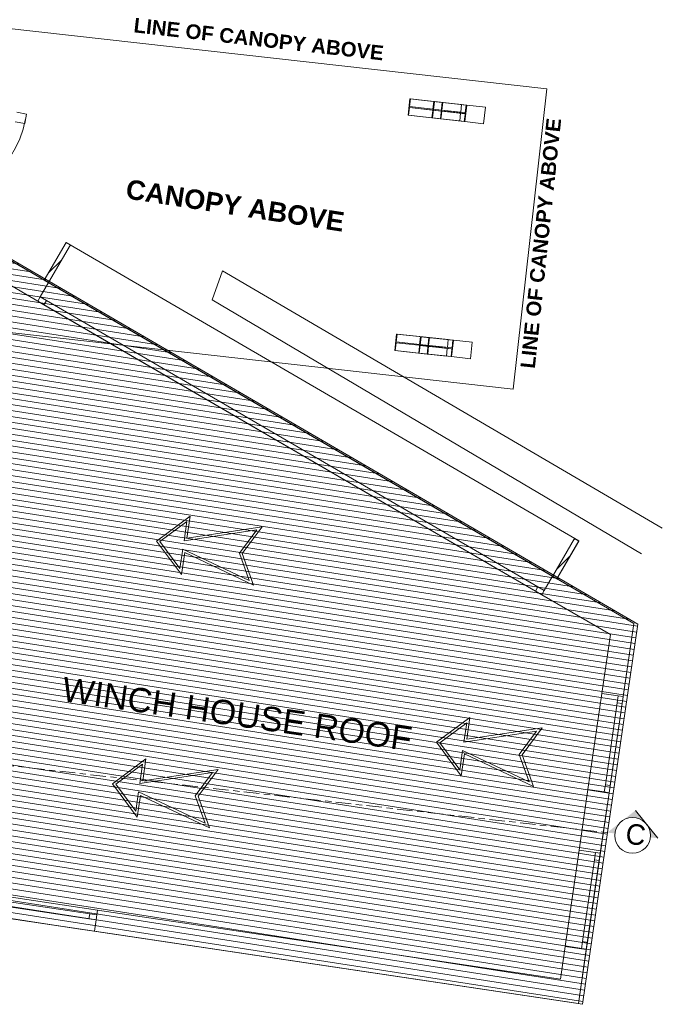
# Model space of a CAD drawing. Header units: millimetres. Extents: x -115474967 to 444143, y -74377 to 241828222.
# Tile 86 of 256: x -10481 to -3872, y 36511 to 46635. Entities that reach past the tile are written whole.
import ezdxf

# ---------------------------------------------------------------- set-up
doc = ezdxf.new("R2010")
doc.units = ezdxf.units.MM
doc.header["$MEASUREMENT"] = 0
doc.linetypes.add('Centre', pattern=[31.75, 6.35, -4.7625, 15.875, -4.7625])
doc.linetypes.add('PHANTOM', pattern=[2.5, 1.25, -0.25, 0.25, -0.25, 0.25, -0.25])
doc.layers.add('00-5 Grid 01', color=9, linetype='PHANTOM')
doc.layers.add('Plan - walls', color=7, linetype='Continuous', lineweight=25)
doc.layers.add('TEXT-2', color=140, linetype='Continuous', lineweight=50)
doc.styles.add('GENERATED_STYLE_2', font='arial.ttf')
doc.styles.add('GENERATED_STYLE_4', font='txt.shx')
pattern_1 = [(45, (-370653.09, -39732.55), (-63.63961, 63.63961), [])]
pattern_2 = [(45, (-370653.09, -39732.55), (-106.06602, 106.06602), []), (45, (-370674.3, -39711.33), (-106.06602, 106.06602), [])]

msp = doc.modelspace()

# ---------------------------------------------------------------- hatches: boundary and pattern name
at = {"layer": '00-5 Grid 01', "linetype": 'ByBlock', "lineweight": 0, "true_color": 0xc7c8ca}
h = msp.add_hatch(dxfattribs=at)
h.set_pattern_fill('HATCH__STEEL', color=9, style=0, pattern_type=2)
h.set_pattern_definition(pattern_2)
h.paths.add_polyline_path([(-5908.12316, 45588.57161), (-5902.02395, 45587.88937), (-5883.1257, 45756.83667), (-5889.2249, 45757.51892), (-5898.14985, 45677.73132), (-6138.2347, 45704.58693), (-6129.30975, 45784.37453), (-6135.40895, 45785.05678), (-6154.3072, 45616.10948), (-6148.208, 45615.42723), (-6139.28305, 45695.21483), (-5906.84337, 45669.21439), (-5899.19821, 45668.35921), (-5900.10736, 45660.23153)])
h = msp.add_hatch(dxfattribs=at)
h.set_pattern_fill('HATCH__PLY__', color=9, style=0, pattern_type=2)
h.set_pattern_definition([(351.1421, (-8400.08, 40578.43), (9.23905, 59.2844), [])])
h.paths.add_polyline_path([(-4692.312, 36511.43283), (-4124.63793, 40420.2365), (-11260.07884, 44573.48417), (-12542.24395, 37684.77378)])
h = msp.add_hatch(dxfattribs=at)
h.set_pattern_fill('HATCH__BRICK', color=9, style=0, pattern_type=2)
h.set_pattern_definition(pattern_1)
h.paths.add_polyline_path([(-10185.53993, 43931.59946), (-9958.97968, 44320.41223), (-10002.18058, 44345.58528), (-10228.74082, 43956.77251)])
h = msp.add_hatch(dxfattribs=at)
h.set_pattern_fill('HATCH__STEEL', color=9, style=0, pattern_type=2)
h.set_pattern_definition(pattern_2)
h.paths.add_polyline_path([(-6044.3522, 43171.32619), (-6038.24992, 43170.67203), (-6020.12974, 43339.70456), (-6026.23202, 43340.35872), (-6034.78951, 43260.53087), (-6274.99546, 43286.2808), (-6266.43797, 43366.10865), (-6272.54025, 43366.76281), (-6290.66043, 43197.73029), (-6284.55815, 43197.07612), (-6276.00065, 43276.90397), (-6043.44373, 43251.97401), (-6035.79471, 43251.15404), (-6036.66643, 43243.02226)])
h = msp.add_hatch(dxfattribs=at)
h.set_pattern_fill('HATCH__BRICK', color=9, style=0, pattern_type=2)
h.set_pattern_definition(pattern_1)
h.paths.add_polyline_path([(-4957.89657, 40886.23496), (-4731.42119, 41275.09717), (-4774.62758, 41300.26079), (-5001.10296, 40911.39858)])
at = {"layer": 'Plan - walls', "ltscale": 10, "transparency": 33554687}
h = msp.add_hatch(color=4, dxfattribs=at)
h.dxf.hatch_style = 1
h.paths.add_polyline_path([(-4148.68207, 38504.69312), (-4034.74726, 38363.4518, 0.4103562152), (-4291.05126, 38392.17084)])
h.paths.add_polyline_path([(-4034.74726, 38363.4518), (-3917.30605, 38218.8088), (-3995.00816, 38227.51538, 0.2006266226)])
h.paths.add_polyline_path([(-4291.05126, 38392.17084, 0.2006266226), (-4359.89066, 38268.40071), (-4437.59277, 38277.10728)])

# ---------------------------------------------------------------- linework, layer by layer
at = {"layer": '00-5 Grid 01', "color": 9, "linetype": 'ByBlock', "lineweight": 0, "true_color": 0xc7c8ca}
for p, q in [((-6135.40895, 45785.05678), (-6468.35372, 45822.2996)), ((-6129.30975, 45784.37453), (-6462.25452, 45821.61735)), ((-5889.2249, 45757.51892), (-6222.16967, 45794.76174)), ((-5883.1257, 45756.83667), (-6216.07047, 45794.07949)), ((-6135.40895, 45785.05678), (-6154.3072, 45616.10948)), ((-6138.2347, 45704.58693), (-6129.30975, 45784.37453)), ((-6135.40895, 45785.05678), (-6129.30975, 45784.37453)), ((-6129.30975, 45784.37453), (-6135.40895, 45785.05678)), ((-6129.30975, 45784.37453), (-5936.55225, 45762.8129)), ((-5945.4772, 45683.0253), (-5936.55225, 45762.8129)), ((-10410.99645, 45664.73732), (-10509.31205, 45683.01417)), ((-10429.27329, 45566.42172), (-10410.99645, 45664.73732)), ((-6139.28305, 45695.21483), (-6472.22782, 45732.45764)), ((-6138.2347, 45704.58693), (-6471.17947, 45741.82975)), ((-5906.84337, 45669.21439), (-6239.78814, 45706.45721)), ((-5899.19821, 45668.35921), (-6232.14298, 45705.60203)), ((-5898.14985, 45677.73132), (-6231.09462, 45714.97414)), ((-6148.208, 45615.42723), (-6139.28305, 45695.21483)), ((-6139.28305, 45695.21483), (-5946.52555, 45673.65319)), ((-6139.28305, 45695.21483), (-5906.84337, 45669.21439)), ((-6138.2347, 45704.58693), (-5945.4772, 45683.0253)), ((-5898.14985, 45677.73132), (-6138.2347, 45704.58693)), ((-5955.4505, 45593.8656), (-5946.52555, 45673.65319)), ((-5900.10736, 45660.23153), (-5908.12316, 45588.57161)), ((-5906.84337, 45669.21439), (-5899.19821, 45668.35921)), ((-5902.02395, 45587.88937), (-5883.1257, 45756.83667)), ((-5899.19821, 45668.35921), (-5900.10736, 45660.23153)), ((-5889.2249, 45757.51892), (-5898.14985, 45677.73132)), ((-5889.2249, 45757.51892), (-5883.1257, 45756.83667)), ((-5883.1257, 45756.83667), (-5889.2249, 45757.51892)), ((-5883.1257, 45756.83667), (-5690.3682, 45735.27504)), ((-5709.26646, 45566.32773), (-5690.3682, 45735.27504)), ((-10527.58889, 45584.69857), (-10429.27329, 45566.42172)), ((-6154.3072, 45616.10948), (-6487.25197, 45653.3523)), ((-6148.208, 45615.42723), (-6481.15277, 45652.67005)), ((-5908.12316, 45588.57161), (-6241.06792, 45625.81443)), ((-5902.02395, 45587.88937), (-6234.96872, 45625.13218)), ((-6154.3072, 45616.10948), (-6148.208, 45615.42723)), ((-6154.3072, 45616.10948), (-6148.208, 45615.42723)), ((-6148.208, 45615.42723), (-5955.4505, 45593.8656)), ((-5908.12316, 45588.57161), (-5902.02395, 45587.88937)), ((-5902.02395, 45587.88937), (-5709.26645, 45566.32773)), ((-4166.15919, 40427.9647), (-11601.79101, 44755.94118)), ((-8503.30272, 43755.67952), (-8397.02086, 44052.23394)), ((-8397.02086, 44052.23394), (-3871.56125, 41406.38795)), ((-10271.05826, 43784.67564), (-10185.53992, 43931.59947)), ((-10271.05826, 43784.67564), (-10185.53992, 43931.59947)), ((-10185.53992, 43931.59947), (-4999.99282, 40913.30505)), ((-10296.21072, 43741.46274), (-10271.05826, 43784.67564)), ((-10296.21072, 43741.46274), (-10271.05826, 43784.67564)), ((-10296.21072, 43741.46274), (-10271.05826, 43784.67564)), ((-10296.21072, 43741.46274), (-5110.66361, 40723.16832)), ((-10231.39138, 43703.73406), (-10296.21072, 43741.46274)), ((-10271.05826, 43784.67564), (-10206.23892, 43746.94696)), ((-10206.23892, 43746.94696), (-10231.39138, 43703.73406)), ((-10206.23892, 43746.94696), (-5150.3305, 40804.10989)), ((-4086.90696, 41143.65953), (-8503.30272, 43755.67952)), ((-5175.48295, 40760.897), (-10231.39138, 43703.73406)), ((-6272.54025, 43366.76281), (-6605.65296, 43402.47229)), ((-6266.43797, 43366.10865), (-6599.55068, 43401.81813)), ((-6026.23202, 43340.35872), (-6359.34473, 43376.0682)), ((-6020.12974, 43339.70456), (-6353.24245, 43375.41404)), ((-6272.54025, 43366.76281), (-6290.66043, 43197.73029)), ((-6274.99546, 43286.2808), (-6266.43797, 43366.10865)), ((-6272.54025, 43366.76281), (-6266.43797, 43366.10865)), ((-6266.43797, 43366.10865), (-6272.54025, 43366.76281)), ((-6266.43797, 43366.10865), (-6073.58324, 43345.43474)), ((-6082.14074, 43265.6069), (-6073.58324, 43345.43474)), ((-6038.24992, 43170.67203), (-6020.12974, 43339.70456)), ((-6026.23202, 43340.35872), (-6034.78951, 43260.53087)), ((-6026.23202, 43340.35872), (-6020.12974, 43339.70456)), ((-6020.12974, 43339.70456), (-6026.23202, 43340.35872)), ((-6020.12974, 43339.70456), (-5827.27501, 43319.03065)), ((-6290.66043, 43197.73029), (-6623.77314, 43233.43976)), ((-6284.55815, 43197.07612), (-6617.67086, 43232.7856)), ((-6276.00065, 43276.90397), (-6609.11337, 43312.61345)), ((-6274.99546, 43286.2808), (-6608.10818, 43321.99028)), ((-6043.44373, 43251.97401), (-6376.55644, 43287.68349)), ((-6035.79471, 43251.15404), (-6368.90742, 43286.86352)), ((-6034.78951, 43260.53087), (-6367.90223, 43296.24035)), ((-6284.55815, 43197.07612), (-6276.00065, 43276.90397)), ((-6276.00065, 43276.90397), (-6083.14592, 43256.23006)), ((-6276.00065, 43276.90397), (-6043.44373, 43251.97401)), ((-6274.99546, 43286.2808), (-6082.14073, 43265.6069)), ((-6034.78951, 43260.53087), (-6274.99546, 43286.2808)), ((-6091.70342, 43176.40221), (-6083.14593, 43256.23006)), ((-6036.66643, 43243.02226), (-6044.3522, 43171.32619)), ((-6043.44373, 43251.97401), (-6035.79471, 43251.15404)), ((-6035.79471, 43251.15404), (-6036.66643, 43243.02226)), ((-5845.3952, 43149.99813), (-5827.27501, 43319.03065)), ((-6044.3522, 43171.32619), (-6377.46492, 43207.03567)), ((-6038.24992, 43170.67203), (-6371.36264, 43206.38151)), ((-6290.66043, 43197.73029), (-6284.55815, 43197.07612)), ((-6284.55815, 43197.07612), (-6091.70342, 43176.40222)), ((-6044.3522, 43171.32619), (-6038.24992, 43170.67203)), ((-6038.24992, 43170.67203), (-5845.39519, 43149.99813)), ((-9073.4341, 41274.9722), (-8728.27822, 41531.55567)), ((-8728.27822, 41531.55567), (-8761.49287, 41305.90341)), ((-9038.45565, 41269.82358), (-8761.80096, 41475.48434)), ((-8761.80096, 41475.48434), (-8791.13976, 41276.16364)), ((-8761.49287, 41305.90341), (-7986.78604, 41422.41249)), ((-8192.28927, 41145.27299), (-7986.78604, 41422.41249)), ((-8791.13976, 41276.16364), (-8042.91494, 41388.69006)), ((-8220.34976, 41149.40333), (-8042.91494, 41388.69006)), ((-9073.4341, 41274.9722), (-8816.85062, 40929.81632)), ((-9038.45565, 41269.82358), (-8832.79488, 40993.16889)), ((-8832.79488, 40993.16889), (-8803.45608, 41192.48959)), ((-8816.85062, 40929.81632), (-8783.63597, 41155.46858)), ((-8803.45608, 41192.48959), (-8119.38978, 40869.13856)), ((-8783.63597, 41155.46858), (-8075.35844, 40820.67315)), ((-8119.38978, 40869.13856), (-8220.34976, 41149.40333)), ((-8075.35844, 40820.67315), (-8192.28927, 41145.27299)), ((-5085.51116, 40766.38121), (-4999.99282, 40913.30505)), ((-5085.51116, 40766.38121), (-4999.99282, 40913.30505)), ((-5175.48295, 40760.897), (-5150.3305, 40804.10989)), ((-5150.3305, 40804.10989), (-5085.51116, 40766.38121)), ((-5110.66361, 40723.16832), (-5175.48295, 40760.897)), ((-5110.66361, 40723.16832), (-5085.51116, 40766.38121)), ((-5110.66361, 40723.16832), (-5085.51116, 40766.38121)), ((-5110.66361, 40723.16832), (-5085.51116, 40766.38121)), ((-4733.83325, 36519.16103), (-4166.15919, 40427.9647)), ((-4636.66376, 38718.97027), (-4492.9419, 39708.58839)), ((-4324.70682, 39684.15567), (-4492.9419, 39708.58839)), ((-4324.70682, 39684.15567), (-4492.9419, 39708.58839)), ((-4335.48596, 39609.93431), (-4457.64954, 38768.75891)), ((-4418.94777, 38687.35146), (-4275.22591, 39676.96958)), ((-4408.16863, 38761.57281), (-4286.00505, 39602.74822)), ((-4324.70682, 39684.15567), (-4335.48596, 39609.93431)), ((-4335.48596, 39609.93431), (-4286.00505, 39602.74822)), ((-4275.22591, 39676.96958), (-4324.70682, 39684.15567)), ((-4275.22591, 39676.96958), (-4324.70682, 39684.15567)), ((-4275.22591, 39676.96958), (-4324.70682, 39684.15567)), ((-4286.00505, 39602.74822), (-4275.22591, 39676.96958)), ((-6195.49012, 39205.33472), (-5850.33425, 39461.91819)), ((-6160.51167, 39200.18611), (-5883.85698, 39405.84687)), ((-5883.85698, 39405.84687), (-5913.19579, 39206.52617)), ((-5850.33425, 39461.91819), (-5883.5489, 39236.26594)), ((-5913.19579, 39206.52617), (-5164.97096, 39319.05259)), ((-5883.5489, 39236.26594), (-5108.84206, 39352.77502)), ((-5342.40578, 39079.76585), (-5164.97096, 39319.05259)), ((-5314.34529, 39075.63552), (-5108.84206, 39352.77502)), ((-6195.49012, 39205.33472), (-5938.90665, 38860.17885)), ((-6160.51167, 39200.18611), (-5954.85091, 38923.53142)), ((-5954.85091, 38923.53142), (-5925.5121, 39122.85212)), ((-5938.90665, 38860.17885), (-5905.692, 39085.8311)), ((-5925.5121, 39122.85212), (-5241.44581, 38799.50109)), ((-5905.692, 39085.8311), (-5197.41446, 38751.03567)), ((-5241.44581, 38799.50109), (-5342.40578, 39079.76585)), ((-9528.18572, 38779.64771), (-9183.02985, 39036.23118)), ((-9493.20728, 38774.49909), (-9216.55259, 38980.15985)), ((-9216.55259, 38980.15985), (-9245.89139, 38780.83915)), ((-9183.02985, 39036.23118), (-9216.2445, 38810.57892)), ((-5197.41446, 38751.03567), (-5314.34529, 39075.63552)), ((-9245.89139, 38780.83915), (-8497.66657, 38893.36557)), ((-9216.2445, 38810.57892), (-8441.53767, 38927.088)), ((-8675.10139, 38654.07884), (-8497.66657, 38893.36557)), ((-8647.0409, 38649.9485), (-8441.53767, 38927.088)), ((-9528.18572, 38779.64771), (-9271.60225, 38434.49183)), ((-9493.20728, 38774.49909), (-9287.54651, 38497.8444)), ((-9287.54651, 38497.8444), (-9258.20771, 38697.1651)), ((-9258.20771, 38697.1651), (-8574.14141, 38373.81407)), ((-4468.42868, 38694.53755), (-4636.66376, 38718.97027)), ((-4468.42868, 38694.53755), (-4636.66376, 38718.97027)), ((-4457.64954, 38768.75891), (-4468.42868, 38694.53755)), ((-4418.94777, 38687.35146), (-4468.42868, 38694.53755)), ((-4418.94777, 38687.35146), (-4468.42868, 38694.53755)), ((-4418.94777, 38687.35146), (-4468.42868, 38694.53755)), ((-4408.16863, 38761.57281), (-4457.64954, 38768.75891)), ((-4418.94777, 38687.35146), (-4408.16863, 38761.57281)), ((-9271.60225, 38434.49183), (-9238.3876, 38660.14409)), ((-9238.3876, 38660.14409), (-8530.11007, 38325.34866)), ((-8574.14141, 38373.81407), (-8675.10139, 38654.07884)), ((-8530.11007, 38325.34866), (-8647.0409, 38649.9485)), ((-4870.94126, 37105.81794), (-4727.2194, 38095.43606)), ((-4558.98432, 38071.00334), (-4727.2194, 38095.43606)), ((-4558.98432, 38071.00334), (-4727.2194, 38095.43606)), ((-4569.76346, 37996.78199), (-4558.98432, 38071.00334)), ((-4509.50341, 38063.81725), (-4558.98432, 38071.00334)), ((-4509.50341, 38063.81725), (-4558.98432, 38071.00334)), ((-4509.50341, 38063.81725), (-4558.98432, 38071.00334)), ((-4691.92704, 37155.60658), (-4569.76346, 37996.78199)), ((-4653.22527, 37074.19913), (-4509.50341, 38063.81725)), ((-4520.28255, 37989.59589), (-4642.44613, 37148.42049)), ((-4520.28255, 37989.59589), (-4569.76346, 37996.78199)), ((-4509.50341, 38063.81725), (-4520.28255, 37989.59589)), ((-9679.57936, 37479.83414), (-11558.76006, 37760.33346)), ((-11491.96344, 37699.809), (-9761.1391, 37441.45436)), ((-9768.52066, 37392.00223), (-11499.345, 37650.35687)), ((-9712.05822, 37262.24479), (-11591.23893, 37542.74412)), ((-9679.57936, 37479.83414), (-9686.96092, 37430.38201)), ((-9679.57936, 37479.83414), (-9686.96092, 37430.38201)), ((-9768.52066, 37392.00223), (-9761.1391, 37441.45436)), ((-9694.34248, 37380.92989), (-9768.52066, 37392.00223)), ((-9761.1391, 37441.45436), (-9686.96092, 37430.38201)), ((-9694.34248, 37380.92989), (-9712.05822, 37262.24479)), ((-9694.34248, 37380.92989), (-9712.05822, 37262.24479)), ((-9686.96092, 37430.38201), (-9694.34248, 37380.92989)), ((-9686.96092, 37430.38201), (-9694.34248, 37380.92989)), ((-9686.96092, 37430.38201), (-9694.34248, 37380.92989)), ((-4702.70618, 37081.38522), (-4691.92704, 37155.60658)), ((-4691.92704, 37155.60658), (-4642.44613, 37148.42049)), ((-4702.70618, 37081.38522), (-4870.94126, 37105.81794)), ((-4702.70618, 37081.38522), (-4870.94126, 37105.81794)), ((-4653.22527, 37074.19913), (-4702.70618, 37081.38522)), ((-4653.22527, 37074.19913), (-4702.70618, 37081.38522)), ((-4653.22527, 37074.19913), (-4702.70618, 37081.38522)), ((-4642.44613, 37148.42049), (-4653.22527, 37074.19913))]:
    msp.add_line(p, q, dxfattribs=at)
for points in [[(-11590.80826, 43530.82838), (-5404.58493, 42837.60036), (-5058.82372, 45923.10177), (-11021.93577, 46591.32795)], [(-10185.5399, 43931.59946), (-10921.07874, 44359.72647)], [(-10002.18058, 44345.58528), (-10228.74082, 43956.77251)], [(-9958.97968, 44320.41223), (-10002.18058, 44345.58528)], [(-10185.53993, 43931.59946), (-9958.97968, 44320.41223)], [(-11031.74954, 44169.58974), (-10296.21073, 43741.46275)], [(-10228.74082, 43956.77251), (-10185.53993, 43931.59946)], [(-4774.62758, 41300.26079), (-5001.10296, 40911.39858)], [(-4957.89657, 40886.23496), (-4731.42119, 41275.09717)], [(-4731.42119, 41275.09717), (-4774.62758, 41300.26079)], [(-5001.10296, 40911.39858), (-4957.89657, 40886.23496)], [(-4166.15918, 40427.96467), (-4999.99283, 40913.30506)], [(-5110.66365, 40723.16835), (-4405.22696, 40312.56256)], [(-4275.22591, 39676.96958), (-4166.15918, 40427.96467)], [(-4405.22696, 40312.56256), (-4492.94189, 39708.58841)], [(-4636.66376, 38718.97026), (-4727.2194, 38095.43606)], [(-4509.50341, 38063.81724), (-4418.94777, 38687.35148)], [(-4919.80524, 36769.3578), (-9679.57936, 37479.83414)], [(-9712.05825, 37262.2448), (-4733.83325, 36519.16099)], [(-4870.94126, 37105.81796), (-4919.80524, 36769.3578)], [(-4733.83325, 36519.16099), (-4653.22527, 37074.19914)]]:
    msp.add_lwpolyline(points, dxfattribs=at)
for points in [[(-6241.06792, 45625.81443), (-6234.96872, 45625.13218), (-6216.07047, 45794.07949), (-6222.16967, 45794.76174), (-6231.09462, 45714.97414), (-6471.17947, 45741.82975), (-6462.25452, 45821.61735), (-6468.35372, 45822.2996), (-6487.25197, 45653.3523), (-6481.15277, 45652.67005), (-6472.22782, 45732.45764), (-6239.78814, 45706.45721), (-6232.14298, 45705.60203), (-6233.05213, 45697.47435)], [(-12675.52235, 37704.6951), (-4692.312, 36511.43283), (-4124.63793, 40420.2365), (-11383.67517, 44645.42452)], [(-4692.312, 36511.43283), (-4124.63793, 40420.2365), (-11260.07884, 44573.48417), (-12542.24395, 37684.77378)], [(-4731.22491, 41275.43411), (-4957.73997, 40886.60134), (-10228.49936, 43957.08945), (-10001.98429, 44345.92222)], [(-4731.22491, 41275.43411), (-4957.73997, 40886.60134), (-10228.49936, 43957.08945), (-10001.98429, 44345.92222)], [(-6377.46492, 43207.03567), (-6371.36264, 43206.38151), (-6353.24245, 43375.41404), (-6359.34473, 43376.0682), (-6367.90223, 43296.24035), (-6608.10818, 43321.99028), (-6599.55068, 43401.81813), (-6605.65296, 43402.47229), (-6623.77314, 43233.43976), (-6617.67086, 43232.7856), (-6609.11337, 43312.61345), (-6376.55644, 43287.68349), (-6368.90742, 43286.86352), (-6369.77914, 43278.73174)]]:
    msp.add_lwpolyline(points, close=True, dxfattribs=at)
msp.add_arc((-11452.44866, 45807.48638), 1050, 259.468945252, 349.468945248, dxfattribs=at)
at = {"layer": 'TEXT-2', "linetype": 'Centre', "lineweight": 0, "ltscale": 10}
msp.add_line((-4435.91114, 38276.91885), (-42135.38134, 42501.17023), dxfattribs=at)
at = {"layer": 'TEXT-2', "lineweight": 0, "ltscale": 0.5}
msp.add_line((-3917.30605, 38218.8088), (-4148.68207, 38504.69312), dxfattribs=at)
msp.add_circle((-4177.44941, 38247.95804), 183.58298, dxfattribs=at)

# ---------------------------------------------------------------- texts
at = {"layer": '00-5 Grid 01', "color": 9, "linetype": 'ByBlock', "lineweight": 0, "true_color": 0xc7c8ca, "attachment_point": 5}
for s, insert, char_height, rotation, style in [('\\A1;{\\pqc;\\fArial|b1|i0|c0|p34;LINE OF \\fArial|b1|i0|c0|p34;CANOPY\\fArial|b1|i0|c0|p34; ABOVE}', (-8022.58172, 46435.10651), 150, 353.556232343, 'GENERATED_STYLE_4'), ('\\A1;{\\pqc;\\fArial|b1|i0|c0|p34;LINE OF \\fArial|b1|i0|c0|p34;CANOPY\\fArial|b1|i0|c0|p34; ABOVE}', (-5120.70484, 44336.49228), 150, 83.950007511, 'GENERATED_STYLE_4'), ('\\A1;{\\pqc;\\fArial|b1|i0|c0|p34;CANOPY ABOVE}', (-8265.38783, 44724.46147), 200, 351.26546923, 'GENERATED_STYLE_4'), ('\\A1;{\\pqc;\\fArial|b0|i0|c0|p34;WINCH HOUSE\\fArial|b0|i0|c0|p34; ROOF}', (-8245.83897, 39494.45105), 250, 351.777558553, 'GENERATED_STYLE_2')]:
    msp.add_mtext(s, dxfattribs=dict(at, insert=insert, char_height=char_height, rotation=rotation, style=style))
at = {"layer": 'TEXT-2', "lineweight": 0, "ltscale": 10, "insert": (-4234.73448, 38374.04204), "char_height": 211.25, "width": 3425.4422222, "attachment_point": 1, "rotation": 353.606636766}
msp.add_mtext('C', dxfattribs=at)

doc.saveas('drawing.dxf')
